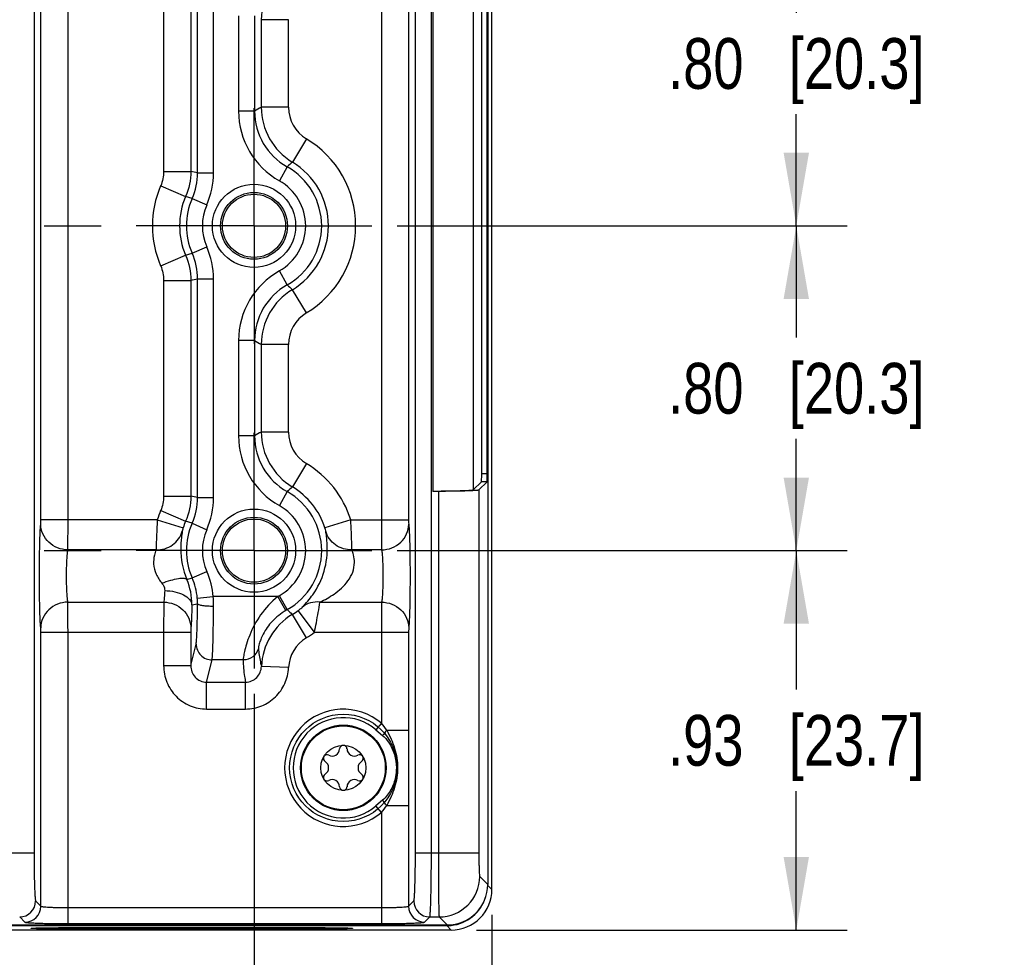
# Model space of a CAD drawing. Header units: inches. Extents: x 0 to 34, y 0 to 22.
# Tile 89 of 133: x 23.2 to 25.6, y 3.1 to 5.4. Entities that reach past the tile are written whole.
import ezdxf

# ---------------------------------------------------------------- set-up
doc = ezdxf.new("R2010")
doc.units = ezdxf.units.IN
doc.header["$LTSCALE"] = 1.87
doc.header["$MEASUREMENT"] = 0
doc.linetypes.add('CENTER', pattern=[0.6, 0.375, -0.075, 0.075, -0.075])
doc.layers.get('0').update_dxf_attribs({"linetype": 'CONTINUOUS'})
for name, color, linetype in [('02___PRT_ALL_AXES', 7, 'CONTINUOUS'), ('COSMETIC', 7, 'CONTINUOUS'), ('DIMENSIONS', 7, 'CONTINUOUS')]:
    doc.layers.add(name, color=color, linetype=linetype)
doc.styles.get("Standard").update_dxf_attribs({"font": 'txt', "width": 0.8})
doc.dimstyles.new('DIMSTYLE_2', dxfattribs={"dimtxt": 0.125, "dimasz": 0.18, "dimexe": 0.125, "dimexo": 0.0625, "dimgap": 0.0625, "dimtad": 0, "dimtih": 1, "dimtoh": 1, "dimzin": 4, "dimdsep": 46, "dimtxsty": 'STANDARD', "dimblk": '_FILLED', "dimblk1": '_FILLED', "dimblk2": '_FILLED', "dimcen": 0.09, "dimadec": 0, "dimazin": 0, "dimtp": 0.01, "dimtm": 0.01, "dimtfac": 1, "dimtofl": 0, "dimtmove": 0, "dimatfit": 3, "dimldrblk": '_FILLED', "dimfxl": 1, "dimtolj": 1, "dimtzin": 4, "dimarcsym": 0})

# ---------------------------------------------------------------- blocks, each defined once
blk = doc.blocks.new('_FILLED')
at = {"color": 0, "linetype": 'ByBlock'}
blk.add_solid([(0, 0), (-1, 0.17361), (-1, -0.17361)], dxfattribs=at)
blk = doc.blocks.new('*D12')
at = {"layer": 'DIMENSIONS', "color": 2, "linetype": 'Continuous', "transparency": 16777216}
for p, q in [((24.1097, 4.1152), (25.2178, 4.1152)), ((25.0928, 4.1152), (25.0928, 3.7729)), ((25.0928, 3.1807), (25.0928, 3.5229)), ((24.3053, 3.1807), (25.2178, 3.1807))]:
    blk.add_line(p, q, dxfattribs=at)
at = {"layer": 'DIMENSIONS', "color": 2, "linetype": 'Continuous', "transparency": 16777216, "xscale": 0.18, "yscale": 0.18, "zscale": 0.18}
for p, rotation in [((25.0928, 4.1152), 90), ((25.0928, 3.1807), 270)]:
    blk.add_blockref('_FILLED', p, dxfattribs=dict(at, rotation=rotation))
at = {"layer": 'DIMENSIONS', "color": 2, "linetype": 'Continuous', "transparency": 16777216, "insert": (25.0928, 3.7104), "char_height": 0.125, "width": 1.025, "attachment_point": 2, "line_spacing_factor": 0.9}
blk.add_mtext('.93{\\Ftxt.shx;\\W1.000000;\\H0.125000; }[23.7]', dxfattribs=at)
blk = doc.blocks.new('*D13')
at = {"layer": 'DIMENSIONS', "color": 2, "linetype": 'Continuous', "transparency": 16777216}
for p, q in [((24.1097, 4.9152), (25.2178, 4.9152)), ((25.0928, 4.9152), (25.0928, 4.6402)), ((25.0928, 4.1152), (25.0928, 4.3902)), ((24.1097, 4.1152), (25.2178, 4.1152))]:
    blk.add_line(p, q, dxfattribs=at)
at = {"layer": 'DIMENSIONS', "color": 2, "linetype": 'Continuous', "transparency": 16777216, "xscale": 0.18, "yscale": 0.18, "zscale": 0.18}
for p, rotation in [((25.0928, 4.9152), 90), ((25.0928, 4.1152), 270)]:
    blk.add_blockref('_FILLED', p, dxfattribs=dict(at, rotation=rotation))
at = {"layer": 'DIMENSIONS', "color": 2, "linetype": 'Continuous', "transparency": 16777216, "insert": (25.0928, 4.5777), "char_height": 0.125, "width": 1.025, "attachment_point": 2, "line_spacing_factor": 0.9}
blk.add_mtext('.80{\\Ftxt.shx;\\W1.000000;\\H0.125000; }[20.3]', dxfattribs=at)
blk = doc.blocks.new('*D14')
at = {"layer": 'DIMENSIONS', "color": 2, "linetype": 'Continuous', "transparency": 16777216}
for p, q in [((24.1097, 5.7152), (25.2178, 5.7152)), ((25.0928, 5.7152), (25.0928, 5.4402)), ((25.0928, 4.9152), (25.0928, 5.1902)), ((24.1097, 4.9152), (25.2178, 4.9152))]:
    blk.add_line(p, q, dxfattribs=at)
at = {"layer": 'DIMENSIONS', "color": 2, "linetype": 'Continuous', "transparency": 16777216, "xscale": 0.18, "yscale": 0.18, "zscale": 0.18}
for p, rotation in [((25.0928, 5.7152), 90), ((25.0928, 4.9152), 270)]:
    blk.add_blockref('_FILLED', p, dxfattribs=dict(at, rotation=rotation))
at = {"layer": 'DIMENSIONS', "color": 2, "linetype": 'Continuous', "transparency": 16777216, "insert": (25.0928, 5.3777), "char_height": 0.125, "width": 1.025, "attachment_point": 2, "line_spacing_factor": 0.9}
blk.add_mtext('.80{\\Ftxt.shx;\\W1.000000;\\H0.125000; }[20.3]', dxfattribs=at)
blk = doc.blocks.new('*D17')
at = {"layer": 'DIMENSIONS', "color": 2, "linetype": 'Continuous', "transparency": 16777216}
for p, q in [((19.0324, 3.7623), (19.0324, 2.3057)), ((23.7568, 3.7623), (23.7568, 2.3057)), ((19.0324, 2.4307), (20.8196, 2.4307)), ((23.7568, 2.4307), (21.9696, 2.4307))]:
    blk.add_line(p, q, dxfattribs=at)
at = {"layer": 'DIMENSIONS', "color": 2, "linetype": 'Continuous', "transparency": 16777216, "xscale": 0.18, "yscale": 0.18, "zscale": 0.18, "rotation": 180}
blk.add_blockref('_FILLED', (19.0324, 2.4307), dxfattribs=at)
at = {"layer": 'DIMENSIONS', "color": 2, "linetype": 'Continuous', "transparency": 16777216, "xscale": 0.18, "yscale": 0.18, "zscale": 0.18}
blk.add_blockref('_FILLED', (23.7568, 2.4307), dxfattribs=at)
at = {"layer": 'DIMENSIONS', "color": 2, "linetype": 'Continuous', "transparency": 16777216, "insert": (21.3946, 2.4932), "char_height": 0.125, "width": 1.025, "attachment_point": 2, "line_spacing_factor": 0.9}
blk.add_mtext('4.72{\\Ftxt.shx;\\W1.000000;\\H0.125000; }[120]', dxfattribs=at)
blk = doc.blocks.new('*D18')
at = {"layer": 'DIMENSIONS', "color": 2, "linetype": 'Continuous', "transparency": 16777216}
for p, q in [((11.4587, 3.3083), (11.4587, 1.5557)), ((24.3428, 3.2182), (24.3428, 1.5557)), ((11.4587, 1.6807), (17.1758, 1.6807)), ((24.3428, 1.6807), (18.6258, 1.6807))]:
    blk.add_line(p, q, dxfattribs=at)
at = {"layer": 'DIMENSIONS', "color": 2, "linetype": 'Continuous', "transparency": 16777216, "xscale": 0.18, "yscale": 0.18, "zscale": 0.18, "rotation": 180}
blk.add_blockref('_FILLED', (11.4587, 1.6807), dxfattribs=at)
at = {"layer": 'DIMENSIONS', "color": 2, "linetype": 'Continuous', "transparency": 16777216, "xscale": 0.18, "yscale": 0.18, "zscale": 0.18}
blk.add_blockref('_FILLED', (24.3428, 1.6807), dxfattribs=at)
at = {"layer": 'DIMENSIONS', "color": 2, "linetype": 'Continuous', "transparency": 16777216, "insert": (17.9008, 1.7432), "char_height": 0.125, "width": 1.325, "attachment_point": 2, "line_spacing_factor": 0.9}
blk.add_mtext('12.88{\\Ftxt.shx;\\W1.000000;\\H0.125000; }[327.3]', dxfattribs=at)
blk = doc.blocks.new('*D19')
at = {"layer": 'DIMENSIONS', "color": 2, "linetype": 'Continuous', "transparency": 16777216}
for p, q in [((11.3967, 4.6922), (11.3967, 0.8057)), ((24.3428, 3.2182), (24.3428, 0.8057)), ((11.3967, 0.9307), (17.1448, 0.9307)), ((24.3428, 0.9307), (18.5948, 0.9307))]:
    blk.add_line(p, q, dxfattribs=at)
at = {"layer": 'DIMENSIONS', "color": 2, "linetype": 'Continuous', "transparency": 16777216, "xscale": 0.18, "yscale": 0.18, "zscale": 0.18, "rotation": 180}
blk.add_blockref('_FILLED', (11.3967, 0.9307), dxfattribs=at)
at = {"layer": 'DIMENSIONS', "color": 2, "linetype": 'Continuous', "transparency": 16777216, "xscale": 0.18, "yscale": 0.18, "zscale": 0.18}
blk.add_blockref('_FILLED', (24.3428, 0.9307), dxfattribs=at)
at = {"layer": 'DIMENSIONS', "color": 2, "linetype": 'Continuous', "transparency": 16777216, "insert": (17.8698, 0.9932), "char_height": 0.125, "width": 1.325, "attachment_point": 2, "line_spacing_factor": 0.9}
blk.add_mtext('12.95{\\Ftxt.shx;\\W1.000000;\\H0.125000; }[328.8]', dxfattribs=at)

msp = doc.modelspace()

# ---------------------------------------------------------------- linework, layer by layer
at = {"color": 7, "linetype": 'Continuous'}
for p, q in [((24.3326, 6.5373), (24.3326, 3.293)), ((24.3428, 3.2807), (24.3428, 6.5497)), ((23.2148, 6.4601), (23.2148, 3.3703)), ((24.1544, 3.3703), (24.1544, 6.4601)), ((24.1938, 3.3703), (24.1938, 6.4601)), ((23.2316, 4.1914), (23.2316, 5.639)), ((23.2985, 4.1914), (23.2985, 5.639)), ((24.0708, 5.639), (24.0708, 4.1914)), ((24.1377, 5.639), (24.1377, 4.1914)), ((23.5341, 5.5809), (23.5341, 5.0494)), ((23.601, 5.5809), (23.601, 5.0494)), ((23.6177, 5.046), (23.6177, 5.5844)), ((23.657, 5.046), (23.657, 5.5844)), ((24.1971, 5.5692), (24.1971, 4.2612)), ((24.2971, 5.5658), (24.2971, 4.2646)), ((24.3177, 4.3043), (24.3177, 5.5261)), ((24.3315, 4.3043), (24.3315, 5.5261)), ((23.7188, 5.4326), (23.7188, 5.1977)), ((23.7581, 5.4326), (23.7581, 5.1977)), ((23.8418, 5.423), (23.7749, 5.423)), ((23.7749, 5.2074), (23.7749, 5.423)), ((23.8418, 5.2074), (23.8418, 5.423)), ((23.7581, 5.1977), (23.7188, 5.1977)), ((23.8418, 5.2074), (23.7749, 5.2074)), ((23.8857, 5.1298), (23.8512, 5.0724)), ((23.5341, 5.0494), (23.601, 5.0494)), ((23.6177, 5.046), (23.657, 5.046)), ((23.8385, 5.0605), (23.8192, 5.0262)), ((23.5268, 5.0138), (23.5882, 4.9874)), ((23.6043, 4.9825), (23.5882, 4.9874)), ((23.6043, 4.9825), (23.6403, 4.9666)), ((23.6043, 4.8479), (23.6403, 4.8638)), ((23.5268, 4.8166), (23.5882, 4.8429)), ((23.5882, 4.8429), (23.6043, 4.8479)), ((23.8385, 4.7699), (23.8192, 4.8042)), ((23.5341, 4.7809), (23.601, 4.7809)), ((23.5341, 4.7809), (23.5341, 4.2494)), ((23.601, 4.7809), (23.601, 4.2494)), ((23.6177, 4.7844), (23.657, 4.7844)), ((23.6177, 4.246), (23.6177, 4.7844)), ((23.657, 4.246), (23.657, 4.7844)), ((23.8857, 4.7006), (23.8512, 4.758)), ((23.7581, 4.6326), (23.7188, 4.6326)), ((23.7188, 4.6326), (23.7188, 4.3977)), ((23.7581, 4.6326), (23.7581, 4.3977)), ((23.8418, 4.623), (23.7749, 4.623)), ((23.7749, 4.4074), (23.7749, 4.623)), ((23.8418, 4.4074), (23.8418, 4.623)), ((23.7581, 4.3977), (23.7188, 4.3977)), ((23.8418, 4.4074), (23.7749, 4.4074)), ((23.8857, 4.3298), (23.8512, 4.2724)), ((24.3315, 4.3043), (24.3177, 4.3043)), ((24.2971, 4.2646), (24.3171, 4.2846)), ((24.3108, 4.2646), (24.3309, 4.2846)), ((24.3309, 4.2846), (24.3171, 4.2846)), ((23.5341, 4.2494), (23.601, 4.2494)), ((23.6177, 4.246), (23.657, 4.246)), ((23.8385, 4.2605), (23.8192, 4.2262)), ((24.2109, 4.2612), (24.1971, 4.2612)), ((24.2109, 4.2612), (24.2109, 3.3703)), ((24.3108, 4.2646), (24.3108, 3.3703)), ((23.5268, 4.2138), (23.5882, 4.1874)), ((23.2313, 4.1802), (23.2316, 4.1914)), ((23.5184, 4.1914), (23.2316, 4.1914)), ((23.2982, 4.1171), (23.2985, 4.1914)), ((23.5184, 4.1914), (23.5821, 4.171)), ((23.6043, 4.1825), (23.5882, 4.1874)), ((23.6043, 4.1825), (23.6403, 4.1666)), ((23.9952, 4.1914), (23.9315, 4.171)), ((23.9952, 4.1914), (24.1377, 4.1914)), ((23.5154, 4.1171), (23.2982, 4.1171)), ((24.0711, 4.1171), (23.9982, 4.1171)), ((23.6043, 4.0479), (23.6403, 4.0638)), ((23.5914, 4.0439), (23.6043, 4.0479)), ((23.8385, 3.9699), (23.8192, 4.0042)), ((23.2982, 3.9883), (23.5344, 3.9883)), ((23.5344, 3.9883), (23.5341, 3.914)), ((23.6037, 3.9815), (23.6177, 3.9844)), ((23.6171, 3.9984), (23.6563, 4.0019)), ((23.8153, 4.0019), (23.6563, 4.0019)), ((23.8353, 3.9681), (23.8153, 4.0019)), ((23.9193, 3.9883), (24.0711, 3.9883)), ((24.0711, 3.9883), (24.0708, 3.914)), ((23.8857, 3.9006), (23.8512, 3.958)), ((23.9057, 3.914), (23.8659, 3.9678)), ((23.2316, 3.914), (23.601, 3.914)), ((23.2316, 3.2395), (23.2316, 3.914)), ((23.2985, 3.1966), (23.2985, 3.914)), ((23.5341, 3.914), (23.5341, 3.8319)), ((23.6013, 3.9251), (23.601, 3.914)), ((23.601, 3.914), (23.601, 3.8319)), ((23.9057, 3.914), (24.1377, 3.914)), ((24.0708, 3.914), (24.0708, 3.6899)), ((24.138, 3.9251), (24.1377, 3.914)), ((24.1377, 3.914), (24.1377, 3.6732)), ((23.601, 3.8319), (23.6141, 3.885)), ((23.6399, 3.7914), (23.6535, 3.846)), ((23.73, 3.846), (23.6535, 3.846)), ((23.5341, 3.8319), (23.601, 3.8319)), ((23.8419, 3.8271), (23.775, 3.8301)), ((23.6399, 3.7914), (23.7361, 3.7914)), ((23.6399, 3.7251), (23.6399, 3.7914)), ((23.7361, 3.7251), (23.7361, 3.7914)), ((23.6399, 3.7251), (23.7361, 3.7251)), ((24.0708, 3.6899), (24.0572, 3.6741)), ((24.0572, 3.6741), (24.0737, 3.66)), ((24.084, 3.6732), (24.1377, 3.6732)), ((24.1377, 3.6732), (24.1373, 3.5802)), ((24.1373, 3.5802), (24.1377, 3.4871)), ((24.0737, 3.5004), (24.0572, 3.4863)), ((24.0708, 3.4704), (24.0572, 3.4863)), ((24.0708, 3.4704), (24.0708, 3.1966)), ((24.084, 3.4871), (24.1377, 3.4871)), ((24.1377, 3.4871), (24.1377, 3.2395)), ((23.2148, 3.3703), (23.0744, 3.3703)), ((24.3108, 3.3703), (24.1544, 3.3703)), ((24.3128, 3.3128), (24.3326, 3.293)), ((24.3428, 3.2807), (24.3323, 3.2912)), ((23.2188, 3.2523), (23.2316, 3.2395)), ((24.1377, 3.2395), (24.1505, 3.2523)), ((23.2985, 3.2359), (24.0708, 3.2359)), ((23.1795, 3.2129), (23.1922, 3.2002)), ((24.1771, 3.2002), (24.1898, 3.2129)), ((24.1898, 3.2129), (24.2128, 3.2129)), ((24.2128, 3.2129), (24.2326, 3.1931)), ((12.5547, 3.1931), (24.2326, 3.1931)), ((15.4198, 3.1915), (24.232, 3.1915)), ((24.2428, 3.1807), (15.42, 3.1807)), ((23.2985, 3.1966), (24.0708, 3.1966)), ((23.3085, 3.1866), (23.8991, 3.1866)), ((23.3085, 3.1831), (23.3085, 3.1866)), ((23.8991, 3.1831), (23.3085, 3.1831)), ((23.8991, 3.1831), (23.8991, 3.1866)), ((24.232, 3.1931), (24.232, 3.1915)), ((24.2428, 3.1807), (24.232, 3.1915))]:
    msp.add_line(p, q, dxfattribs=at)
for centre, radius in [((23.7568, 4.9152), 0.1025), ((23.7568, 4.9152), 0.0824), ((23.7568, 4.9152), 0.0779), ((23.7568, 4.1152), 0.1025), ((23.7568, 4.1152), 0.0824), ((23.7568, 4.1152), 0.0779), ((23.9768, 3.5802), 0.1053), ((23.9768, 3.5802), 0.1033), ((23.9768, 3.5802), 0.0555)]:
    msp.add_circle(centre, radius, dxfattribs=at)
for centre, radius, start, end in [((23.9323, 5.423), 0.1575, 120.9998, 179.9836), ((23.9155, 5.1977), 0.1967, 179.9999, 240.6759), ((24.431, 4.0476), 1.3325, 119.4974, 120.327), ((23.9155, 5.1977), 0.1573, 179.9862, 240.6903), ((23.9323, 5.2074), 0.1575, 180.0164, 239.0002), ((23.9323, 5.2074), 0.0905, 180.002, 239.0145), ((23.7568, 4.9152), 0.2503, 300.9834, 59.0166), ((24.2145, 4.67), 0.5421, 132.0723, 133.9189), ((23.7568, 4.9152), 0.1834, 300.9834, 59.0166), ((22.9441, 1.8518), 3.2644, 78.0911, 78.3909), ((23.7568, 4.9152), 0.1667, 299.3257, 60.6744), ((23.7568, 4.9152), 0.1273, 299.3242, 60.6758), ((23.7568, 4.9152), 0.2503, 156.7995, 203.2005), ((23.7568, 4.9152), 0.1834, 156.7995, 203.2005), ((23.7568, 4.9152), 0.1667, 156.1998, 203.8002), ((23.7568, 4.9152), 0.1273, 156.1998, 203.8002), ((23.9155, 4.6326), 0.1967, 119.3241, 180.0001), ((22.9441, 7.9786), 3.2644, 281.609, 281.9089), ((23.9155, 4.6327), 0.1573, 119.3095, 180.0136), ((23.9323, 4.623), 0.1575, 120.9998, 179.9836), ((24.2145, 5.1604), 0.5421, 226.08, 227.9266), ((23.9323, 4.623), 0.0905, 120.9855, 179.998), ((24.431, 5.7828), 1.3326, 239.6717, 240.5013), ((23.9155, 4.3977), 0.1967, 179.9999, 240.6759), ((24.431, 3.2476), 1.3325, 119.4974, 120.327), ((23.9155, 4.3977), 0.1573, 179.9862, 240.6903), ((23.9323, 4.4074), 0.1575, 180.0164, 239.0002), ((23.9323, 4.4074), 0.0905, 180.002, 239.0145), ((23.7568, 4.1152), 0.2503, 17.7258, 59.0166), ((24.2145, 3.87), 0.5421, 132.0723, 133.9189), ((23.7568, 4.1152), 0.1834, 17.7258, 59.0166), ((22.9441, 1.0518), 3.2644, 78.0911, 78.3909), ((23.7568, 4.1152), 0.1667, 299.3242, 60.6744), ((23.7568, 4.1152), 0.1273, 299.3242, 60.6758), ((23.7568, 4.1152), 0.2503, 156.7995, 162.2742), ((23.7568, 4.1152), 0.1834, 156.7995, 162.2742), ((23.7568, 4.1152), 0.1667, 156.1998, 203.8002), ((23.7568, 4.1152), 0.1273, 156.1998, 203.8002), ((23.4591, 3.9841), 0.198, 5.162, 23.7417), ((23.4491, 3.9834), 0.1546, 359.2964, 23.018), ((23.4594, 3.9842), 0.1583, 5.1628, 23.7442), ((23.9161, 3.8317), 0.1978, 119.3276, 120.6326), ((23.4708, 3.9854), 0.1468, 359.6208, 5.0994), ((23.3267, 3.9799), 0.3303, 359.7759, 3.8274), ((23.9323, 3.823), 0.1575, 120.9998, 177.3902), ((23.9157, 3.8322), 0.1579, 119.3157, 120.6243), ((24.2144, 4.3605), 0.5422, 226.0942, 227.9409), ((23.7568, 4.1152), 0.1834, 300.9834, 306.4981), ((23.7568, 4.1152), 0.2503, 300.9834, 306.4981), ((23.9323, 3.823), 0.0905, 120.9851, 177.4038), ((23.9768, 3.5802), 0.1445, 49.4103, 310.5894), ((23.9768, 3.5802), 0.1236, 49.4107, 310.5893), ((23.3823, 3.1326), 0.8858, 37.6142, 38.9901), ((23.9496, 3.6272), 0.0181, 241.6303, 358.3697), ((23.9768, 3.6265), 0.00906, 1.6303, 178.3697), ((24.004, 3.6272), 0.0181, 181.6303, 298.3697), ((23.9367, 3.6033), 0.00906, 61.6303, 238.3697), ((23.9225, 3.5802), 0.0181, 301.6303, 58.3697), ((24.0169, 3.6033), 0.00906, 301.6303, 118.3697), ((24.0311, 3.5802), 0.0181, 121.6303, 238.3697), ((23.9367, 3.5571), 0.00906, 121.6303, 298.3697), ((23.9496, 3.5332), 0.0181, 1.6303, 118.3697), ((24.004, 3.5332), 0.0181, 61.6303, 178.3697), ((24.0169, 3.5571), 0.00906, 241.6303, 58.3697), ((23.9768, 3.5339), 0.00906, 181.6303, 358.3697), ((23.3586, 4.0465), 0.916, 321.0326, 322.3631), ((24.2127, 3.313), 0.1001, 270.0826, 359.9174), ((24.2428, 3.2807), 0.1, 269.9902, 0.0008), ((23.1794, 3.2523), 0.0394, 270.0842, 359.9158), ((24.1899, 3.2523), 0.0394, 180.0842, 269.9158), ((24.232, 3.2915), 0.1, 276.0004, 342.478), ((23.1922, 3.2396), 0.0394, 270.0842, 359.9158), ((24.1771, 3.2396), 0.0394, 180.0842, 269.9158), ((24.232, 3.2916), 0.1001, 270.005, 275.9991)]:
    msp.add_arc(centre, radius, start, end, dxfattribs=at)
for centre, major_axis, ratio, start_param, end_param in [((24.3171, 4.3043), (0, 0.0197), 0.034921, -3.106686, -1.570796), ((24.3308, 4.3043), (0, 0.0197), 0.034921, -3.106686, -1.570796), ((24.2325, 3.2932), (-0.0708, 0.0708), 0.998783, -3.926382, -2.356803)]:
    msp.add_ellipse(centre, major_axis=major_axis, ratio=ratio, start_param=start_param, end_param=end_param, dxfattribs=at)
for points in [[(23.5341, 5.0494), (23.5341, 5.0373), (23.5316, 5.0249), (23.5268, 5.0138)], [(23.601, 5.0494), (23.601, 5.0283), (23.5966, 5.0068), (23.5882, 4.9874)], [(23.6043, 4.9825), (23.613, 5.0022), (23.6177, 5.0243), (23.6177, 5.046)], [(23.6403, 4.9666), (23.6512, 4.9913), (23.657, 5.0189), (23.657, 5.046)], [(23.657, 4.7844), (23.657, 4.8115), (23.6512, 4.8391), (23.6403, 4.8638)], [(23.5882, 4.8429), (23.5966, 4.8235), (23.601, 4.802), (23.601, 4.7809)], [(23.6177, 4.7844), (23.6177, 4.8061), (23.613, 4.8281), (23.6043, 4.8479)], [(23.5268, 4.8166), (23.5316, 4.8054), (23.5341, 4.7931), (23.5341, 4.7809)], [(23.5341, 4.2494), (23.5341, 4.2373), (23.5316, 4.2249), (23.5268, 4.2138)], [(23.601, 4.2494), (23.601, 4.2283), (23.5966, 4.2068), (23.5882, 4.1874)], [(23.6043, 4.1825), (23.613, 4.2022), (23.6177, 4.2243), (23.6177, 4.246)], [(23.6403, 4.1666), (23.6512, 4.1913), (23.657, 4.2189), (23.657, 4.246)]]:
    msp.add_open_spline(points, degree=3, dxfattribs=at)
for points, knots in [([(24.2971, 4.2646), (24.2965, 4.264), (24.2937, 4.264), (24.2888, 4.2632), (24.2807, 4.2628), (24.2702, 4.2623), (24.2573, 4.2619), (24.2369, 4.2615), (24.2208, 4.2613), (24.2097, 4.2612)], [0, 0, 0, 0, 0.025703, 0.085524, 0.178017, 0.300371, 0.449076, 0.619376, 1, 1, 1, 1]), ([(24.3108, 4.2646), (24.3106, 4.2644), (24.3097, 4.2642), (24.308, 4.2638), (24.3054, 4.2635), (24.3001, 4.2631), (24.2915, 4.2626), (24.2791, 4.2621), (24.2641, 4.2617), (24.2407, 4.2613), (24.2223, 4.2612), (24.2097, 4.2612)], [0, 0, 0, 0, 0.00861, 0.026008, 0.052258, 0.087219, 0.181868, 0.306568, 0.456597, 0.626468, 1, 1, 1, 1]), ([(23.2313, 3.9251), (23.2306, 3.9316), (23.2298, 3.9481), (23.2284, 3.9906), (23.2279, 4.0527), (23.2284, 4.1148), (23.2298, 4.1573), (23.2306, 4.1737), (23.2313, 4.1802)], [0, 0, 0, 0, 0.076843, 0.193551, 0.5, 0.806448, 0.923156, 1, 1, 1, 1]), ([(23.2982, 4.1171), (23.2895, 4.1172), (23.2722, 4.1206), (23.2502, 4.1345), (23.2351, 4.1554), (23.2314, 4.1721), (23.2313, 4.1802)], [0, 0, 0, 0, 0.256111, 0.509215, 0.756946, 1, 1, 1, 1]), ([(23.5184, 4.1914), (23.518, 4.1834), (23.5169, 4.1587), (23.5158, 4.1339), (23.5154, 4.1171)], [0, 0, 0, 0, 0.321684, 1, 1, 1, 1]), ([(23.9982, 4.1171), (23.9981, 4.1209), (23.9973, 4.1457), (23.9962, 4.1704), (23.9952, 4.1914)], [0, 0, 0, 0, 0.153486, 1, 1, 1, 1]), ([(24.0708, 4.1914), (24.0708, 4.1834), (24.0709, 4.1586), (24.0708, 4.1339), (24.0711, 4.1171)], [0, 0, 0, 0, 0.321742, 1, 1, 1, 1]), ([(24.0711, 4.1171), (24.0797, 4.1172), (24.097, 4.1205), (24.1191, 4.1345), (24.1342, 4.1554), (24.1379, 4.1721), (24.138, 4.1802)], [0, 0, 0, 0, 0.256111, 0.509215, 0.756946, 1, 1, 1, 1]), ([(24.1377, 4.1914), (24.1377, 4.1902), (24.1378, 4.1865), (24.1377, 4.1828), (24.138, 4.1802)], [0, 0, 0, 0, 0.321678, 1, 1, 1, 1]), ([(24.138, 4.1802), (24.1386, 4.1737), (24.1395, 4.1573), (24.1409, 4.1148), (24.1414, 4.0527), (24.1409, 3.9906), (24.1395, 3.9481), (24.1386, 3.9316), (24.138, 3.9251)], [0, 0, 0, 0, 0.076844, 0.193552, 0.5, 0.806449, 0.923156, 1, 1, 1, 1]), ([(23.5154, 4.1171), (23.5296, 4.1168), (23.5585, 4.125), (23.5763, 4.1497), (23.58, 4.1628)], [0, 0, 0, 0, 0.509032, 1, 1, 1, 1]), ([(23.58, 4.1628), (23.5793, 4.1576), (23.5772, 4.1437), (23.5745, 4.1035), (23.5814, 4.068), (23.5914, 4.0439)], [0, 0, 0, 0, 0.130424, 0.351102, 1, 1, 1, 1]), ([(23.5821, 4.171), (23.5818, 4.1701), (23.581, 4.1674), (23.5802, 4.1646), (23.58, 4.1628)], [0, 0, 0, 0, 0.357236, 1, 1, 1, 1]), ([(23.8758, 3.976), (23.8851, 3.9856), (23.9082, 4.0119), (23.9331, 4.0638), (23.9389, 4.1144), (23.9359, 4.1473), (23.9342, 4.1585), (23.9336, 4.1628)], [0, 0, 0, 0, 0.197937, 0.513385, 0.832202, 0.935964, 1, 1, 1, 1]), ([(23.9336, 4.1628), (23.9336, 4.1632), (23.9331, 4.166), (23.9323, 4.1687), (23.9315, 4.171)], [0, 0, 0, 0, 0.131764, 1, 1, 1, 1]), ([(23.9982, 4.1171), (23.984, 4.1168), (23.9551, 4.125), (23.9374, 4.1497), (23.9336, 4.1628)], [0, 0, 0, 0, 0.509031, 1, 1, 1, 1]), ([(23.2982, 3.9883), (23.2975, 3.9916), (23.2967, 3.9999), (23.2953, 4.0213), (23.2948, 4.0527), (23.2953, 4.0841), (23.2967, 4.1055), (23.2975, 4.1138), (23.2982, 4.1171)], [0, 0, 0, 0, 0.077147, 0.193831, 0.500016, 0.806192, 0.922866, 1, 1, 1, 1]), ([(23.5154, 4.1171), (23.514, 4.1126), (23.5102, 4.1015), (23.5083, 4.0808), (23.5145, 4.0565), (23.5243, 4.0417), (23.53, 4.0349)], [0, 0, 0, 0, 0.159581, 0.402566, 0.696311, 1, 1, 1, 1]), ([(23.9193, 3.9883), (23.9312, 3.9942), (23.9497, 4.0044), (23.9727, 4.0224), (23.9891, 4.0402), (24.001, 4.0617), (24.0053, 4.0843), (24.003, 4.1029), (23.9995, 4.113), (23.9982, 4.1171)], [0, 0, 0, 0, 0.238432, 0.375981, 0.520395, 0.668657, 0.809038, 0.923914, 1, 1, 1, 1]), ([(24.0711, 4.1171), (24.0717, 4.1138), (24.0726, 4.1055), (24.074, 4.0841), (24.0745, 4.0527), (24.074, 4.0213), (24.0726, 3.9999), (24.0717, 3.9916), (24.0711, 3.9883)], [0, 0, 0, 0, 0.077134, 0.193809, 0.499985, 0.806171, 0.922854, 1, 1, 1, 1]), ([(23.53, 4.0349), (23.5371, 4.0377), (23.5504, 4.0423), (23.569, 4.0466), (23.582, 4.048), (23.5901, 4.0461), (23.5914, 4.0439)], [0, 0, 0, 0, 0.359905, 0.664627, 0.881067, 1, 1, 1, 1]), ([(23.53, 4.0349), (23.5311, 4.0336), (23.5349, 4.0283), (23.537, 4.0216), (23.5368, 4.0168)], [0, 0, 0, 0, 0.264688, 1, 1, 1, 1]), ([(23.5368, 4.0168), (23.5366, 4.011), (23.536, 4.0015), (23.5351, 3.992), (23.5344, 3.9883)], [0, 0, 0, 0, 0.605647, 1, 1, 1, 1]), ([(23.5368, 4.0168), (23.5453, 4.0166), (23.5613, 4.0148), (23.5825, 4.0076), (23.5982, 3.9969), (23.6034, 3.9863), (23.6037, 3.9815)], [0, 0, 0, 0, 0.312526, 0.593955, 0.822163, 1, 1, 1, 1]), ([(23.2982, 3.9883), (23.2895, 3.9882), (23.2722, 3.9848), (23.2502, 3.9709), (23.2351, 3.95), (23.2314, 3.9333), (23.2313, 3.9251)], [0, 0, 0, 0, 0.256111, 0.509215, 0.756946, 1, 1, 1, 1]), ([(23.2985, 3.914), (23.2985, 3.922), (23.2984, 3.9467), (23.2984, 3.9715), (23.2982, 3.9883)], [0, 0, 0, 0, 0.321753, 1, 1, 1, 1]), ([(23.5344, 3.9883), (23.543, 3.9882), (23.5603, 3.9848), (23.5824, 3.9709), (23.5974, 3.95), (23.6012, 3.9333), (23.6013, 3.9251)], [0, 0, 0, 0, 0.256111, 0.509215, 0.756946, 1, 1, 1, 1]), ([(23.6037, 3.9815), (23.6035, 3.9701), (23.6029, 3.9513), (23.602, 3.9325), (23.6013, 3.9251)], [0, 0, 0, 0, 0.60652, 1, 1, 1, 1]), ([(23.6141, 3.885), (23.615, 3.8886), (23.6156, 3.8997), (23.6167, 3.9208), (23.6173, 3.9503), (23.6176, 3.9724), (23.6177, 3.9844)], [0, 0, 0, 0, 0.11256, 0.332981, 0.639102, 1, 1, 1, 1]), ([(23.6177, 3.9844), (23.6178, 3.9839), (23.619, 3.983), (23.6229, 3.9815), (23.631, 3.98), (23.6429, 3.9789), (23.6521, 3.9786), (23.657, 3.9786)], [0, 0, 0, 0, 0.036831, 0.101856, 0.320182, 0.634645, 1, 1, 1, 1]), ([(23.6535, 3.846), (23.6544, 3.8509), (23.6549, 3.8656), (23.6561, 3.8938), (23.6567, 3.9331), (23.6569, 3.9626), (23.657, 3.9786)], [0, 0, 0, 0, 0.112281, 0.332702, 0.638948, 1, 1, 1, 1]), ([(23.8153, 4.0019), (23.7991, 3.9892), (23.772, 3.9596), (23.7495, 3.9175), (23.7384, 3.8863), (23.7335, 3.8683), (23.731, 3.8553), (23.73, 3.8484), (23.73, 3.846)], [0, 0, 0, 0, 0.339932, 0.651736, 0.781529, 0.885461, 0.959202, 1, 1, 1, 1]), ([(23.9193, 3.9883), (23.9115, 3.9892), (23.8957, 3.9881), (23.8816, 3.9808), (23.8758, 3.976)], [0, 0, 0, 0, 0.508609, 1, 1, 1, 1]), ([(23.9057, 3.914), (23.9073, 3.9219), (23.9121, 3.9466), (23.9167, 3.9714), (23.9193, 3.9883)], [0, 0, 0, 0, 0.320282, 1, 1, 1, 1]), ([(24.0711, 3.9883), (24.0797, 3.9882), (24.097, 3.9848), (24.1191, 3.9709), (24.1342, 3.95), (24.1379, 3.9333), (24.138, 3.9251)], [0, 0, 0, 0, 0.256111, 0.509215, 0.756946, 1, 1, 1, 1]), ([(23.8353, 3.9681), (23.8229, 3.9607), (23.8014, 3.9435), (23.7825, 3.917), (23.7736, 3.8975), (23.77, 3.8868), (23.7683, 3.8794), (23.7677, 3.8755), (23.7678, 3.8741)], [0, 0, 0, 0, 0.362096, 0.683472, 0.80761, 0.901395, 0.965089, 1, 1, 1, 1]), ([(23.8659, 3.9678), (23.867, 3.9685), (23.8704, 3.9712), (23.8737, 3.9739), (23.8758, 3.976)], [0, 0, 0, 0, 0.309868, 1, 1, 1, 1]), ([(23.2316, 3.914), (23.2316, 3.9152), (23.2315, 3.9189), (23.2315, 3.9226), (23.2313, 3.9251)], [0, 0, 0, 0, 0.321678, 1, 1, 1, 1]), ([(23.6141, 3.885), (23.6142, 3.875), (23.6227, 3.8543), (23.6435, 3.846), (23.6535, 3.846)], [0, 0, 0, 0, 0.498388, 1, 1, 1, 1]), ([(23.7678, 3.8741), (23.7655, 3.8662), (23.7553, 3.8514), (23.7383, 3.846), (23.73, 3.846)], [0, 0, 0, 0, 0.498595, 1, 1, 1, 1]), ([(23.7678, 3.8741), (23.7685, 3.863), (23.7706, 3.8482), (23.7741, 3.8338), (23.775, 3.8302)], [0, 0, 0, 0, 0.746781, 1, 1, 1, 1]), ([(23.73, 3.846), (23.73, 3.8323), (23.7317, 3.8139), (23.7351, 3.7959), (23.7361, 3.7914)], [0, 0, 0, 0, 0.747393, 1, 1, 1, 1]), ([(23.5341, 3.8319), (23.5341, 3.8181), (23.5395, 3.7901), (23.5629, 3.7546), (23.5981, 3.7307), (23.6261, 3.7251), (23.6399, 3.7251)], [0, 0, 0, 0, 0.250075, 0.50005, 0.750001, 1, 1, 1, 1]), ([(23.601, 3.8319), (23.6009, 3.8268), (23.6027, 3.8164), (23.6111, 3.8029), (23.6241, 3.7935), (23.6347, 3.7914), (23.6399, 3.7914)], [0, 0, 0, 0, 0.247143, 0.496329, 0.747717, 1, 1, 1, 1]), ([(23.7361, 3.7914), (23.7411, 3.7914), (23.7514, 3.7934), (23.7683, 3.8049), (23.7747, 3.8203), (23.775, 3.8302)], [0, 0, 0, 0, 0.254442, 0.507903, 1, 1, 1, 1]), ([(23.7361, 3.7251), (23.7495, 3.7251), (23.7767, 3.7304), (23.8112, 3.753), (23.8349, 3.7868), (23.8412, 3.8137), (23.8419, 3.8271)], [0, 0, 0, 0, 0.250001, 0.499956, 0.74993, 1, 1, 1, 1]), ([(24.084, 3.6732), (24.083, 3.6721), (24.0794, 3.6678), (24.076, 3.6633), (24.0737, 3.66)], [0, 0, 0, 0, 0.275539, 1, 1, 1, 1]), ([(24.084, 3.6732), (24.0874, 3.6658), (24.0949, 3.6513), (24.1066, 3.621), (24.1106, 3.5964), (24.1106, 3.5802)], [0, 0, 0, 0, 0.250379, 0.500788, 1, 1, 1, 1]), ([(24.0737, 3.66), (24.0793, 3.6552), (24.0986, 3.6326), (24.1075, 3.6022), (24.1075, 3.5802)], [0, 0, 0, 0, 0.251081, 1, 1, 1, 1]), ([(24.1075, 3.5802), (24.1075, 3.5728), (24.1057, 3.5541), (24.0957, 3.5259), (24.0821, 3.5076), (24.0737, 3.5004)], [0, 0, 0, 0, 0.25114, 0.626815, 1, 1, 1, 1]), ([(24.1106, 3.5802), (24.1106, 3.564), (24.1066, 3.5394), (24.0949, 3.509), (24.0874, 3.4946), (24.084, 3.4871)], [0, 0, 0, 0, 0.499215, 0.749622, 1, 1, 1, 1]), ([(24.084, 3.4871), (24.083, 3.4883), (24.0794, 3.4926), (24.076, 3.497), (24.0737, 3.5004)], [0, 0, 0, 0, 0.275543, 1, 1, 1, 1]), ([(23.2148, 3.3703), (23.2148, 3.3555), (23.215, 3.3341), (23.2155, 3.3067), (23.2159, 3.2892), (23.2165, 3.2747), (23.2171, 3.2647), (23.2176, 3.2586), (23.218, 3.2555), (23.2183, 3.2536), (23.2186, 3.2525), (23.2188, 3.2523)], [0, 0, 0, 0, 0.374316, 0.544176, 0.694097, 0.818519, 0.912946, 0.947824, 0.974033, 0.991396, 1, 1, 1, 1]), ([(24.1505, 3.2523), (24.1507, 3.2525), (24.1509, 3.2536), (24.1513, 3.2555), (24.1517, 3.2586), (24.1522, 3.2647), (24.1528, 3.2747), (24.1533, 3.2892), (24.1538, 3.3067), (24.1543, 3.3341), (24.1544, 3.3555), (24.1544, 3.3703)], [0, 0, 0, 0, 0.008604, 0.025967, 0.052176, 0.087054, 0.181481, 0.305903, 0.455824, 0.625684, 1, 1, 1, 1]), ([(24.1898, 3.2129), (24.1901, 3.2133), (24.1903, 3.2147), (24.1907, 3.2173), (24.191, 3.2214), (24.1916, 3.2295), (24.1921, 3.2429), (24.1927, 3.2622), (24.1932, 3.2856), (24.1936, 3.322), (24.1938, 3.3506), (24.1938, 3.3703)], [0, 0, 0, 0, 0.008329, 0.02557, 0.051712, 0.086556, 0.180988, 0.305477, 0.455483, 0.625443, 1, 1, 1, 1]), ([(24.2109, 3.3703), (24.2109, 3.3506), (24.211, 3.322), (24.2112, 3.2856), (24.2114, 3.2622), (24.2117, 3.2429), (24.2121, 3.2282), (24.2123, 3.2191), (24.2126, 3.2146), (24.2127, 3.2133), (24.2128, 3.2129)], [0, 0, 0, 0, 0.374788, 0.544854, 0.694949, 0.819497, 0.913936, 0.974833, 0.991954, 1, 1, 1, 1]), ([(24.3108, 3.3703), (24.3108, 3.3631), (24.3109, 3.3527), (24.3111, 3.3394), (24.3114, 3.3308), (24.3117, 3.3238), (24.3119, 3.3183), (24.3124, 3.3151), (24.3124, 3.3132), (24.3128, 3.3128)], [0, 0, 0, 0, 0.374365, 0.544248, 0.694188, 0.818626, 0.913065, 0.974152, 1, 1, 1, 1]), ([(23.2316, 3.2395), (23.2319, 3.239), (23.2342, 3.2387), (23.2379, 3.2379), (23.2443, 3.2374), (23.2525, 3.2369), (23.2624, 3.2365), (23.2779, 3.236), (23.2901, 3.2359), (23.2985, 3.2359)], [0, 0, 0, 0, 0.027052, 0.088466, 0.182908, 0.307182, 0.456838, 0.626375, 1, 1, 1, 1]), ([(24.0708, 3.2359), (24.0792, 3.2359), (24.0913, 3.236), (24.1068, 3.2365), (24.1168, 3.2369), (24.1249, 3.2374), (24.1313, 3.2379), (24.1351, 3.2387), (24.1374, 3.239), (24.1377, 3.2395)], [0, 0, 0, 0, 0.373447, 0.54299, 0.692643, 0.816964, 0.91148, 0.97293, 1, 1, 1, 1]), ([(23.1922, 3.2002), (23.1924, 3.1999), (23.1934, 3.1997), (23.1952, 3.1994), (23.198, 3.1991), (23.2034, 3.1986), (23.2124, 3.1981), (23.2255, 3.1976), (23.2413, 3.1971), (23.2659, 3.1967), (23.2852, 3.1966), (23.2985, 3.1966)], [0, 0, 0, 0, 0.008597, 0.025964, 0.052179, 0.087061, 0.18149, 0.305911, 0.455827, 0.625676, 1, 1, 1, 1]), ([(23.2079, 3.1849), (23.208, 3.1849), (23.2082, 3.185), (23.2087, 3.185), (23.2093, 3.1851), (23.2102, 3.1852), (23.2114, 3.1853), (23.2134, 3.1854), (23.2164, 3.1855), (23.2207, 3.1857), (23.2258, 3.1858), (23.2317, 3.186), (23.2383, 3.1861), (23.2455, 3.1862), (23.2564, 3.1863), (23.271, 3.1865), (23.2894, 3.1866), (23.3021, 3.1866), (23.3085, 3.1866)], [0, 0, 0, 0, 0.002196, 0.006655, 0.01343, 0.022517, 0.033902, 0.04756, 0.081568, 0.124221, 0.175122, 0.233812, 0.299744, 0.372247, 0.450583, 0.622176, 0.808403, 1, 1, 1, 1]), ([(23.3085, 3.1831), (23.302, 3.1831), (23.289, 3.1831), (23.2702, 3.1832), (23.2529, 3.1833), (23.2397, 3.1835), (23.2304, 3.1837), (23.2246, 3.1839), (23.2195, 3.184), (23.2154, 3.1842), (23.2125, 3.1843), (23.2107, 3.1844), (23.2097, 3.1845), (23.2088, 3.1846), (23.2084, 3.1846), (23.2079, 3.1848), (23.2079, 3.1849)], [0, 0, 0, 0, 0.195713, 0.385699, 0.560087, 0.712382, 0.778424, 0.836772, 0.886864, 0.928224, 0.96045, 0.973035, 0.983227, 0.991006, 0.996364, 1, 1, 1, 1]), ([(23.8991, 3.1866), (23.9055, 3.1866), (23.9182, 3.1866), (23.9366, 3.1865), (23.9512, 3.1863), (23.962, 3.1862), (23.9693, 3.1861), (23.9759, 3.186), (23.9818, 3.1858), (23.9869, 3.1857), (23.9912, 3.1855), (23.9942, 3.1854), (23.9962, 3.1853), (23.9974, 3.1852), (23.9983, 3.1851), (23.9989, 3.185), (23.9994, 3.185), (23.9996, 3.1849), (23.9997, 3.1849)], [0, 0, 0, 0, 0.191485, 0.377712, 0.549356, 0.627699, 0.700206, 0.766149, 0.82485, 0.87576, 0.918419, 0.952432, 0.966093, 0.97748, 0.986569, 0.993344, 0.997804, 1, 1, 1, 1]), ([(23.9997, 3.1849), (23.9997, 3.1848), (23.9992, 3.1846), (23.9988, 3.1846), (23.9979, 3.1845), (23.9969, 3.1844), (23.9951, 3.1843), (23.9922, 3.1842), (23.988, 3.184), (23.983, 3.1839), (23.9772, 3.1837), (23.9679, 3.1835), (23.9547, 3.1833), (23.9374, 3.1832), (23.9186, 3.1831), (23.9056, 3.1831), (23.8991, 3.1831)], [0, 0, 0, 0, 0.003636, 0.008992, 0.01677, 0.02696, 0.039544, 0.071764, 0.113118, 0.163201, 0.221538, 0.287569, 0.439852, 0.614192, 0.804174, 1, 1, 1, 1]), ([(24.0708, 3.1966), (24.0841, 3.1966), (24.1034, 3.1967), (24.128, 3.1971), (24.1438, 3.1976), (24.1568, 3.1981), (24.1658, 3.1986), (24.1713, 3.1991), (24.1741, 3.1994), (24.1759, 3.1997), (24.1768, 3.1999), (24.1771, 3.2002)], [0, 0, 0, 0, 0.374119, 0.543968, 0.693877, 0.818356, 0.912859, 0.947756, 0.973996, 0.991383, 1, 1, 1, 1])]:
    msp.add_open_spline(points, degree=3, knots=knots, dxfattribs=at)
at = {"layer": '02___PRT_ALL_AXES', "color": 7, "linetype": 'CENTER'}
for p, q in [((23.7568, 4.9152), (23.7568, 5.2055)), ((19.0324, 4.9152), (23.4665, 4.9152)), ((23.7568, 4.9152), (23.4665, 4.9152)), ((23.7568, 4.9152), (24.0472, 4.9152)), ((23.7568, 4.9152), (23.7568, 4.6248)), ((23.7568, 4.1152), (23.7568, 4.4055)), ((19.0324, 4.1152), (23.4665, 4.1152)), ((23.7568, 4.1152), (23.4665, 4.1152)), ((23.7568, 4.1152), (24.0472, 4.1152)), ((23.7568, 4.1152), (23.7568, 3.8248))]:
    msp.add_line(p, q, dxfattribs=at)
at = {"layer": 'COSMETIC', "color": 7, "linetype": 'Continuous'}
msp.add_circle((23.9768, 3.5802), 0.1323, dxfattribs=at)

# ---------------------------------------------------------------- dimensions: what is measured, and where the dimension line sits
at = {"layer": 'DIMENSIONS', "color": 2, "linetype": 'Continuous'}
for base, p1, p2, angle, picture, middle in [((25.0928, 5.7152), (24.0472, 4.9152), (24.0472, 5.7152), 90, '*D14', (25.0928, 5.3152)), ((25.0928, 4.9152), (24.0472, 4.1152), (24.0472, 4.9152), 90, '*D13', (25.0928, 4.5152)), ((11.3967, 0.9307), (24.3428, 3.2807), (11.3967, 4.7547), 180, '*D19', (17.8698, 0.9307)), ((25.0928, 4.1152), (24.2428, 3.1807), (24.0472, 4.1152), 90, '*D12', (25.0928, 3.6479))]:
    dim = msp.add_linear_dim(base=base, p1=p1, p2=p2, angle=angle, dimstyle='DIMSTYLE_2', dxfattribs=at)
    dim.commit()
    dim.dimension.update_dxf_attribs({"geometry": picture, "text_midpoint": middle, "dimtype": 160})
for base, p1, p2, picture, middle in [((23.7568, 2.4307), (19.0324, 3.8248), (23.7568, 3.8248), '*D17', (21.3946, 2.4307)), ((24.3428, 1.6807), (11.4587, 3.3708), (24.3428, 3.2807), '*D18', (17.9008, 1.6807))]:
    dim = msp.add_linear_dim(base=base, p1=p1, p2=p2, dimstyle='DIMSTYLE_2', dxfattribs=at)
    dim.commit()
    dim.dimension.update_dxf_attribs({"geometry": picture, "text_midpoint": middle, "dimtype": 160})

doc.saveas('drawing.dxf')
